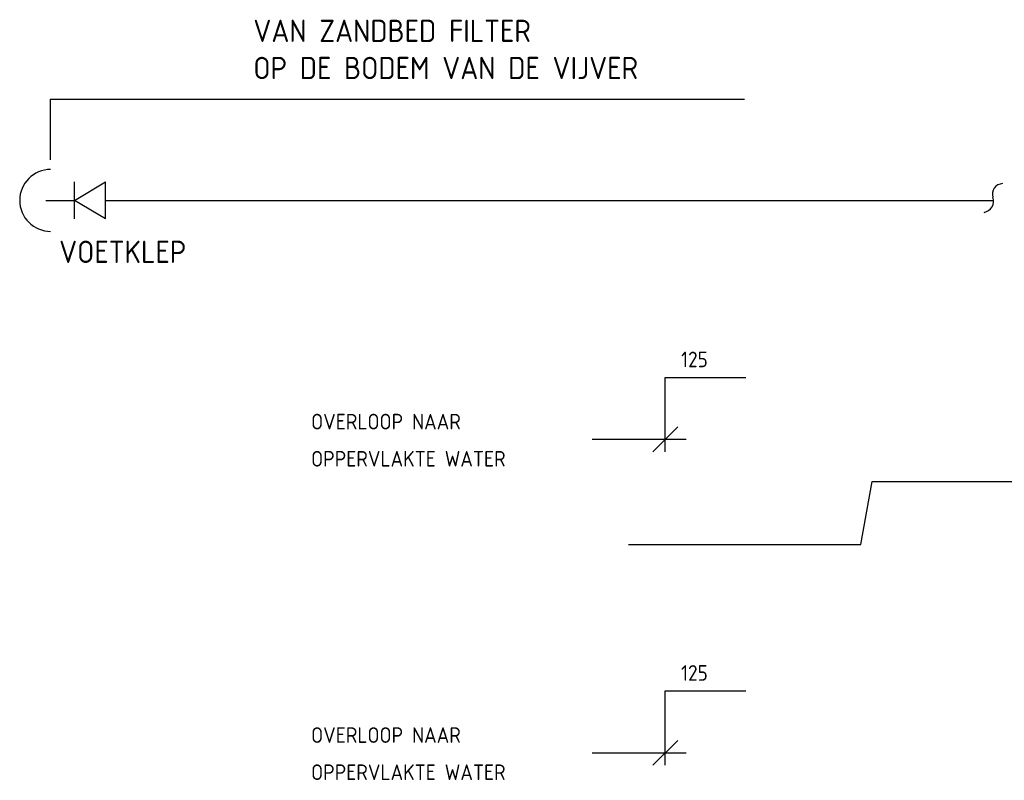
# Model space of a CAD drawing. Header units: millimetres. Extents: x -72565 to 37572, y -100 to 54284.
# Tile 8 of 32: x -72565 to -64610, y 35659 to 41800. Entities that reach past the tile are written whole.
import ezdxf

# ---------------------------------------------------------------- set-up
doc = ezdxf.new("R2010")
doc.units = ezdxf.units.MM
doc.header["$LTSCALE"] = 50
doc.linetypes.add('KOUDWATERTAP', pattern=[1.1, 0.5, -0.25, 0.1, -0.25])
for name, color, linetype in [('50', 3, 'Continuous'), ('51', 6, 'Continuous'), ('51-LEIDING', 3, 'Continuous'), ('52-GRIJS', 3, 'KOUDWATERTAP'), ('54', 3, 'Continuous'), ('60-TXT', 1, 'Continuous'), ('62', 3, 'Continuous'), ('SYM-W', 7, 'Continuous')]:
    doc.layers.add(name, color=color, linetype=linetype)
doc.styles.add('ISO', font='ISO.SHX')

# ---------------------------------------------------------------- blocks, each defined once
blk = doc.blocks.new('W2-12')
at = {"layer": 'SYM-W', "color": 2}
blk.add_arc((-2.5, 0), 2.5, 270, 90, dxfattribs=at)
blk = doc.blocks.new('W3-22')
at = {"layer": 'SYM-W', "color": 2}
for p, q in [((-2.5, 1.5), (0, 0)), ((-2.5, 1.5), (-2.5, -1.5)), ((0, 1.5), (0, -1.5)), ((0, 0), (-2.5, -1.5))]:
    blk.add_line(p, q, dxfattribs=at)
blk = doc.blocks.new('SJE')
at = {"color": 2}
for centre, radius, start, end in [((0.793, 0.267), 0.837, 92.16901, 198.62362), ((-0.875, -0.302), 0.925, 279.76473, 19.01768)]:
    blk.add_arc(centre, radius, start, end, dxfattribs=at)
blk = doc.blocks.new('$MAAT')
at = {"layer": 'SYM-W', "color": 1}
blk.add_line((1, 1), (-1, -1), dxfattribs=at)

msp = doc.modelspace()

# ---------------------------------------------------------------- linework, layer by layer
at = {"layer": '50', "color": 3}
for p, q in [((-67939.9, 38412.2), (-67179.3, 38412.2)), ((-67939.9, 35881.1), (-67179.3, 35881.1))]:
    msp.add_line(p, q, dxfattribs=at)
at = {"layer": '52-GRIJS', "linetype": 'Continuous'}
for p, q in [((-72354.2, 40341.2), (-72122.4, 40341.2)), ((-71872.4, 40341.2), (-64696.7, 40341.2))]:
    msp.add_line(p, q, dxfattribs=at)
at = {"layer": '54', "color": 1}
for p, q in [((-65677.4, 38072.6), (-63769, 38072.6)), ((-67647.2, 37562.8), (-65770.6, 37562.8))]:
    msp.add_line(p, q, dxfattribs=at)
at = {"layer": '60-TXT'}
for p, q in [((-72320.3, 41158.9), (-66709.2, 41158.9)), ((-72320.3, 41158.9), (-72320.3, 40667.9)), ((-65770.6, 37562.8), (-65677.4, 38072.6))]:
    msp.add_line(p, q, dxfattribs=at)
at = {"layer": 'SYM-W', "color": 1}
for p, q in [((-67349, 38912.2), (-66699, 38912.2)), ((-67349, 38312.2), (-67349, 38912.2)), ((-67349, 36381.1), (-66699, 36381.1)), ((-67349, 35781.1), (-67349, 36381.1))]:
    msp.add_line(p, q, dxfattribs=at)

# ---------------------------------------------------------------- block references
at = {"layer": '51', "xscale": 100, "yscale": 100, "zscale": 100, "rotation": 180}
for name, p in [('W2-12', (-72565.2, 40341.2)), ('W3-22', (-72122.4, 40341.2))]:
    msp.add_blockref(name, p, dxfattribs=at)
at = {"layer": '62', "xscale": 100, "yscale": 100, "zscale": 100}
msp.add_blockref('SJE', (-64701.6, 40366.2), dxfattribs=at)
at = {"layer": 'SYM-W', "xscale": 100, "yscale": 100, "zscale": 100}
for p in [(-67349, 38412.2), (-67349, 35881.1)]:
    msp.add_blockref('$MAAT', p, dxfattribs=at)

# ---------------------------------------------------------------- texts
at = {"layer": '51-LEIDING', "color": 7, "style": 'ISO'}
for s, p in [('125', (-67221.9, 38993.9)), ('OVERLOOP NAAR', (-70210.9, 38492)), ('OPPERVLAKTE WATER', (-70210.9, 38192)), ('125', (-67221.9, 36462.7)), ('OVERLOOP NAAR', (-70210.9, 35960.9)), ('OPPERVLAKTE WATER', (-70210.9, 35660.9))]:
    msp.add_text(s, height=126, dxfattribs=at).set_placement(p)
at = {"layer": '60-TXT', "style": 'ISO'}
for s, p in [('VAN ZANDBED FILTER', (-70677.5, 41620.5)), ('OP DE BODEM VAN DE VIJVER', (-70677.5, 41320.5)), ('VOETKLEP', (-72246.6, 39836))]:
    msp.add_text(s, height=180, dxfattribs=at).set_placement(p)

doc.saveas('drawing.dxf')
